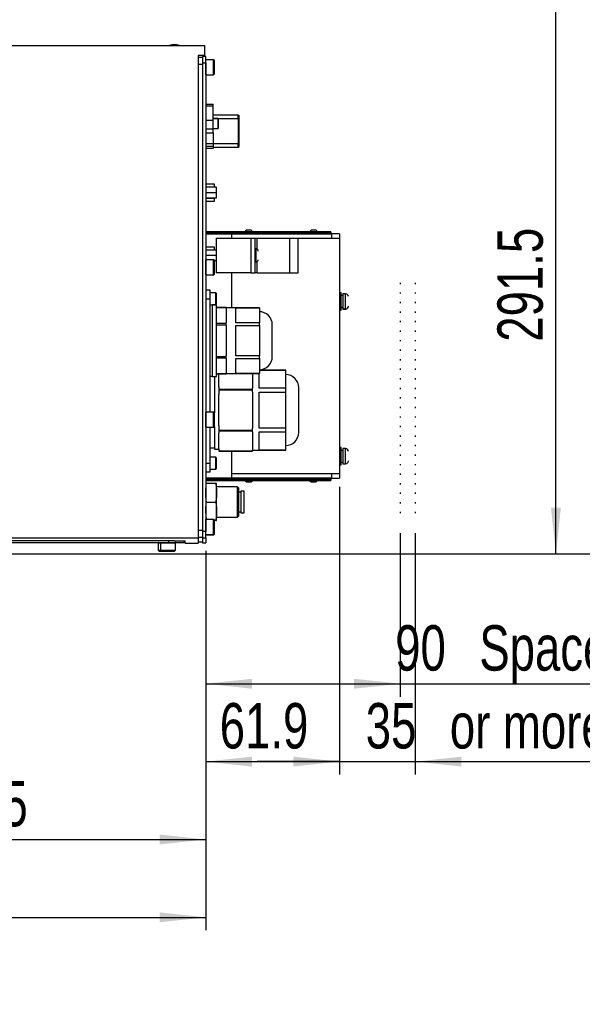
# Model space of a CAD drawing. Extents: x 0 to 841, y 0 to 594.
# Tile 22 of 142: x 361 to 404, y 155 to 231. Entities that reach past the tile are written whole.
import ezdxf

# ---------------------------------------------------------------- set-up
doc = ezdxf.new("R2010")
doc.units = 0
doc.linetypes.add('DOT2', pattern=[0.635, 0, -0.635])
doc.layers.get('0').update_dxf_attribs({"linetype": 'CONTINUOUS'})
doc.styles.add('SLDTEXTSTYLE0', font='TXT', dxfattribs={"width": 0.75})
doc.styles.add('SLDTEXTSTYLE2', font='TXT', dxfattribs={"width": 0.7})
doc.styles.add('SLDTEXTSTYLE3', font='TXT', dxfattribs={"width": 0.6875})
doc.dimstyles.new('SLDDIMSTYLE0', dxfattribs={"dimtxt": 3.5, "dimasz": 3.556, "dimexe": 0, "dimexo": 0.0625, "dimgap": 0.875, "dimtad": 1, "dimlfac": 6, "dimrnd": 1e-09, "dimzin": 12, "dimtxsty": 'SLDTEXTSTYLE0', "dimsah": 1, "dimcen": 0.09, "dimazin": 3, "dimtfac": 1, "dimtmove": 0, "dimatfit": 3, "dimtolj": 1, "dimtzin": 12})
doc.dimstyles.new('SLDDIMSTYLE1', dxfattribs={"dimtxt": 3.5, "dimasz": 3.556, "dimexe": 0, "dimexo": 0.0625, "dimgap": 0.875, "dimtad": 1, "dimdec": 1, "dimlfac": 6, "dimrnd": 1e-09, "dimzin": 12, "dimtxsty": 'SLDTEXTSTYLE0', "dimsah": 1, "dimcen": 0.09, "dimazin": 3, "dimtfac": 1, "dimtdec": 1, "dimtofl": 0, "dimtmove": 0, "dimatfit": 3, "dimtolj": 1, "dimtzin": 12})
doc.dimstyles.new('SLDDIMSTYLE16', dxfattribs={"dimtxt": 3.5, "dimasz": 3.556, "dimexe": 0, "dimexo": 0.0625, "dimgap": 0.875, "dimtad": 1, "dimlfac": 2.5, "dimrnd": 1e-09, "dimzin": 12, "dimtxsty": 'SLDTEXTSTYLE0', "dimblk1": 'NONE', "dimblk2": 'NONE', "dimsah": 1, "dimcen": 0, "dimazin": 3, "dimtol": 1, "dimtp": 0.018, "dimtfac": 1, "dimtdec": 3, "dimtmove": 0, "dimatfit": 3, "dimtolj": 1})
doc.dimstyles.new('SLDDIMSTYLE17', dxfattribs={"dimtxt": 3.5, "dimasz": 3.556, "dimexe": 0, "dimexo": 0.0625, "dimgap": 0.875, "dimtad": 1, "dimlfac": 2.5, "dimrnd": 1e-09, "dimzin": 12, "dimtxsty": 'SLDTEXTSTYLE0', "dimblk1": 'NONE', "dimblk2": 'NONE', "dimsah": 1, "dimcen": 0, "dimazin": 3, "dimtol": 1, "dimtp": 0.012, "dimtfac": 1, "dimtdec": 3, "dimtmove": 0, "dimatfit": 3, "dimtolj": 1})
doc.dimstyles.new('SLDDIMSTYLE18', dxfattribs={"dimtxt": 3.5, "dimasz": 3.556, "dimexe": 0, "dimexo": 0.0625, "dimgap": 0.875, "dimtad": 1, "dimlfac": 2.5, "dimrnd": 1e-09, "dimzin": 12, "dimtxsty": 'SLDTEXTSTYLE0', "dimblk1": 'NONE', "dimblk2": 'NONE', "dimsah": 1, "dimcen": 0, "dimazin": 3, "dimtol": 1, "dimtp": 0.01, "dimtfac": 1, "dimtmove": 0, "dimatfit": 3, "dimtolj": 1})
doc.dimstyles.new('SLDDIMSTYLE2', dxfattribs={"dimtxt": 3.5, "dimasz": 3.556, "dimexe": 0, "dimexo": 0.0625, "dimgap": 0.875, "dimtad": 1, "dimlfac": 6, "dimrnd": 1e-09, "dimzin": 12, "dimtxsty": 'SLDTEXTSTYLE0', "dimsah": 1, "dimcen": 0.09, "dimazin": 3, "dimtfac": 1, "dimtofl": 0, "dimtmove": 0, "dimatfit": 3, "dimtolj": 1, "dimtzin": 12})

# ---------------------------------------------------------------- blocks, each defined once
blk = doc.blocks.new('_D_1')
at = {"color": 7, "linetype": 'CONTINUOUS'}
for p, q in [((375.054, 189.539), (375.054, 166.689)), ((338.304, 184.118), (338.304, 166.689)), ((338.304, 167.689), (375.054, 167.689))]:
    blk.add_line(p, q, dxfattribs=at)
for points in [[(338.304, 167.689), (341.86, 167.308), (341.86, 168.07)], [(375.054, 167.689), (371.498, 168.07), (371.498, 167.308)]]:
    blk.add_solid(points, dxfattribs=at)
at = {"color": 7, "linetype": 'CONTINUOUS', "insert": (352.545, 172.201, 0.017), "char_height": 3.5, "attachment_point": 1, "style": 'SLDTEXTSTYLE0'}
blk.add_mtext('220.5', dxfattribs=at)
blk = doc.blocks.new('_D_2')
at = {"color": 7, "linetype": 'CONTINUOUS'}
for p, q in [((390.054, 191.285), (390.054, 178.689)), ((375.054, 189.92), (375.054, 178.689)), ((375.054, 179.689), (390.054, 179.689)), ((390.054, 179.689), (434.56, 179.689))]:
    blk.add_line(p, q, dxfattribs=at)
for points in [[(375.054, 179.689), (378.61, 179.308), (378.61, 180.07)], [(390.054, 179.689), (386.498, 180.07), (386.498, 179.308)]]:
    blk.add_solid(points, dxfattribs=at)
at = {"color": 7, "linetype": 'CONTINUOUS', "char_height": 3.5, "attachment_point": 1, "style": 'SLDTEXTSTYLE0'}
for s, insert in [('Space for cables', (396.147, 184.201, 0.017)), ('90', (389.662, 184.201, 0.017))]:
    blk.add_mtext(s, dxfattribs=dict(at, insert=insert))
blk = doc.blocks.new('_D_3')
at = {"color": 7, "linetype": 'CONTINUOUS'}
for p, q in [((385.371, 194.856), (385.371, 172.689)), ((391.204, 191.285), (391.204, 172.689)), ((385.371, 173.689), (379.021, 173.689)), ((385.371, 173.689), (391.204, 173.689)), ((391.204, 173.689), (451.386, 173.689))]:
    blk.add_line(p, q, dxfattribs=at)
for points in [[(385.371, 173.689), (381.815, 174.07), (381.815, 173.308)], [(391.204, 173.689), (394.76, 173.308), (394.76, 174.07)]]:
    blk.add_solid(points, dxfattribs=at)
at = {"color": 7, "linetype": 'CONTINUOUS', "char_height": 3.5, "attachment_point": 1, "style": 'SLDTEXTSTYLE0'}
for s, insert in [('or more is recommended', (393.875, 178.201, 0.017)), ('35', (387.39, 178.201, 0.017))]:
    blk.add_mtext(s, dxfattribs=dict(at, insert=insert))
blk = doc.blocks.new('_D_7')
at = {"color": 7, "linetype": 'CONTINUOUS'}
for p, q in [((375.054, 189.539), (375.054, 160.689)), ((321.638, 188.689), (321.638, 160.689)), ((321.638, 161.689), (375.054, 161.689))]:
    blk.add_line(p, q, dxfattribs=at)
for points in [[(321.638, 161.689), (325.194, 161.308), (325.194, 162.07)], [(375.054, 161.689), (371.498, 162.07), (371.498, 161.308)]]:
    blk.add_solid(points, dxfattribs=at)
at = {"color": 7, "linetype": 'CONTINUOUS', "insert": (344.933, 166.201, -0.709), "char_height": 3.5, "attachment_point": 1, "style": 'SLDTEXTSTYLE0'}
blk.add_mtext('320.5', dxfattribs=at)
blk = doc.blocks.new('_D_10')
at = {"color": 7, "linetype": 'CONTINUOUS'}
for p, q in [((385.371, 194.523), (385.371, 172.689)), ((375.054, 189.539), (375.054, 172.689)), ((375.054, 173.689), (385.371, 173.689))]:
    blk.add_line(p, q, dxfattribs=at)
for points in [[(375.054, 173.689), (378.61, 173.308), (378.61, 174.07)], [(385.371, 173.689), (381.815, 174.07), (381.815, 173.308)]]:
    blk.add_solid(points, dxfattribs=at)
at = {"color": 7, "linetype": 'CONTINUOUS', "insert": (376.133, 178.201, -0.709), "char_height": 3.5, "attachment_point": 1, "style": 'SLDTEXTSTYLE0'}
blk.add_mtext('61.9', dxfattribs=at)
blk = doc.blocks.new('_D_11')
at = {"color": 7, "linetype": 'CONTINUOUS'}
for p, q in [((350.158, 238.273), (403.055, 238.273)), ((402.055, 189.689), (402.055, 238.273)), ((356.451, 189.689), (403.055, 189.689))]:
    blk.add_line(p, q, dxfattribs=at)
for points in [[(402.055, 238.273), (401.674, 234.717), (402.436, 234.717)], [(402.055, 189.689), (402.436, 193.245), (401.674, 193.245)]]:
    blk.add_solid(points, dxfattribs=at)
at = {"color": 7, "linetype": 'CONTINUOUS', "insert": (397.543, 206.04, -0.709), "char_height": 3.5, "attachment_point": 1, "rotation": 90, "style": 'SLDTEXTSTYLE0'}
blk.add_mtext('291.5', dxfattribs=at)
blk = doc.blocks.new('_D_13')
at = {"color": 7, "linetype": 'CONTINUOUS'}
for p, q in [((331.179, 268.356), (412.879, 268.356)), ((411.879, 189.689), (411.879, 268.356)), ((356.451, 189.689), (412.879, 189.689))]:
    blk.add_line(p, q, dxfattribs=at)
for points in [[(411.879, 268.356), (411.498, 264.8), (412.26, 264.8)], [(411.879, 189.689), (412.26, 193.245), (411.498, 193.245)]]:
    blk.add_solid(points, dxfattribs=at)
at = {"color": 7, "linetype": 'CONTINUOUS', "insert": (407.368, 227.883, -0.709), "char_height": 3.5, "attachment_point": 1, "rotation": 90, "style": 'SLDTEXTSTYLE0'}
blk.add_mtext('472', dxfattribs=at)
blk = doc.blocks.new('_D_16')
at = {"color": 7, "linetype": 'CONTINUOUS'}
for p, q in [((325.516, 393.173), (424.322, 393.173)), ((423.322, 393.173), (423.322, 189.689)), ((353.911, 189.689), (424.322, 189.689))]:
    blk.add_line(p, q, dxfattribs=at)
for points in [[(423.322, 393.173), (422.941, 389.617), (423.703, 389.617)], [(423.322, 189.689), (423.703, 193.245), (422.941, 193.245)]]:
    blk.add_solid(points, dxfattribs=at)
at = {"color": 7, "linetype": 'CONTINUOUS', "char_height": 3.5, "attachment_point": 1, "rotation": 90, "style": 'SLDTEXTSTYLE0'}
for s, insert in [('(Including the LED lamp)', (418.811, 268.97, -0.709)), ('1220.9', (418.811, 253.434, -0.709))]:
    blk.add_mtext(s, dxfattribs=dict(at, insert=insert))
blk = doc.blocks.new('_D_70')
at = {"color": 7, "linetype": 'CONTINUOUS'}
for centre, start, end in [((568.276, 493.681), 153.43495, 206.56505), ((564.64, 493.681), 333.43495, 26.56505)]:
    blk.add_arc(centre, 10.12, start, end, dxfattribs=at)
at = {"color": 7, "linetype": 'CONTINUOUS', "char_height": 3.5, "attachment_point": 1}
for s, insert, style in [('0.018', (562.054, 498.192, -108.66), 'SLDTEXTSTYLE0'), ('+', (559.225, 498.192, -108.66), 'SLDTEXTSTYLE0'), ('depth 3', (576.072, 493.72, -108.66), 'SLDTEXTSTYLE0'), ('%%c', (539.345, 493.667, -108.66), 'SLDTEXTSTYLE0'), ('12 H7', (544.623, 493.72, -108.66), 'SLDTEXTSTYLE2'), ('0', (562.054, 493.667, -108.66), 'SLDTEXTSTYLE0')]:
    blk.add_mtext(s, dxfattribs=dict(at, insert=insert, style=style))
blk = doc.blocks.new('_NONE')
blk = doc.blocks.new('_D_71')
at = {"color": 7, "linetype": 'CONTINUOUS'}
for centre, start, end in [((561.062, 536.749), 153.43495, 206.56505), ((557.426, 536.749), 333.43495, 26.56505)]:
    blk.add_arc(centre, 10.12, start, end, dxfattribs=at)
at = {"color": 7, "linetype": 'CONTINUOUS', "char_height": 3.5, "attachment_point": 1}
for s, insert, style in [('0.012', (554.839, 541.26, -108.66), 'SLDTEXTSTYLE0'), ('+', (552.01, 541.26, -108.66), 'SLDTEXTSTYLE0'), ('%%c', (534.716, 536.735, -108.66), 'SLDTEXTSTYLE0'), ('4 H7', (539.995, 536.788, -108.66), 'SLDTEXTSTYLE3'), ('0', (554.839, 536.735, -108.66), 'SLDTEXTSTYLE0'), ('depth 4', (568.858, 536.788, -108.66), 'SLDTEXTSTYLE0')]:
    blk.add_mtext(s, dxfattribs=dict(at, insert=insert, style=style))
blk = doc.blocks.new('_D_72')
at = {"color": 7, "linetype": 'CONTINUOUS'}
for centre, start, end in [((561.427, 563.816), 153.43495, 206.56505), ((555.205, 563.816), 333.43495, 26.56505)]:
    blk.add_arc(centre, 10.12, start, end, dxfattribs=at)
at = {"color": 7, "linetype": 'CONTINUOUS', "char_height": 3.5, "attachment_point": 1}
for s, insert, style in [('0.01', (555.205, 568.328, -108.66), 'SLDTEXTSTYLE0'), ('+', (552.375, 568.328, -108.66), 'SLDTEXTSTYLE0'), ('2x', (530.254, 563.855, -108.66), 'SLDTEXTSTYLE0'), ('%%c', (535.081, 563.802, -108.66), 'SLDTEXTSTYLE0'), ('3 H7', (540.36, 563.855, -108.66), 'SLDTEXTSTYLE3'), ('0', (555.205, 563.802, -108.66), 'SLDTEXTSTYLE0'), ('depth 5', (566.637, 563.855, -108.66), 'SLDTEXTSTYLE0')]:
    blk.add_mtext(s, dxfattribs=dict(at, insert=insert, style=style))

msp = doc.modelspace()

# ---------------------------------------------------------------- linework, layer by layer
at = {"color": 7, "linetype": 'CONTINUOUS'}
for p, q in [((357.6827, 228.856), (374.9711, 228.856)), ((374.9711, 228.856), (374.9711, 228.106)), ((374.9711, 228.106), (374.4711, 228.106)), ((374.4711, 228.106), (374.4711, 190.9154)), ((374.8044, 227.9393), (374.4711, 227.9393)), ((374.8044, 228.0226), (374.8044, 227.5226)), ((375.0544, 228.0226), (374.8044, 228.0226)), ((375.0544, 227.5226), (375.0544, 228.0226)), ((375.6544, 227.7726), (375.0711, 227.7726)), ((375.7211, 227.706), (375.6544, 227.7726)), ((375.6544, 226.606), (375.6544, 227.7726)), ((375.7211, 227.1893), (375.7211, 227.706)), ((374.4711, 227.4393), (374.8044, 227.4393)), ((374.8044, 227.5226), (375.0544, 227.5226)), ((374.8044, 227.5226), (374.8044, 191.4196)), ((375.0544, 227.5226), (375.0544, 191.4196)), ((375.7211, 226.6726), (375.7211, 227.1893)), ((375.0711, 226.606), (375.6544, 226.606)), ((375.6544, 226.606), (375.7211, 226.6726)), ((375.0544, 224.3535), (375.6211, 224.3535)), ((375.6211, 224.1919), (375.0544, 224.1919)), ((375.6211, 224.1919), (375.6211, 224.3535)), ((375.6211, 223.105), (375.6211, 224.1919)), ((375.0544, 223.105), (375.6211, 223.105)), ((377.5661, 223.5101), (375.6211, 223.5101)), ((375.6211, 223.2518), (377.5661, 223.2518)), ((375.6211, 222.4539), (375.6211, 223.105)), ((376.0044, 223.231), (375.6377, 223.231)), ((376.0377, 223.1976), (376.0044, 223.231)), ((376.0044, 222.481), (376.0044, 223.231)), ((376.0377, 222.856), (376.0377, 223.1976)), ((377.5661, 223.2518), (377.5661, 223.5101)), ((377.5661, 223.5101), (377.6377, 223.4685)), ((377.5661, 223.2518), (377.5661, 221.2935)), ((377.6377, 223.2518), (377.5661, 223.2518)), ((377.6377, 223.2518), (377.6377, 223.4685)), ((377.6377, 221.2935), (377.6377, 223.2518)), ((375.0544, 222.4539), (375.6211, 222.4539)), ((375.6211, 222.1329), (375.6211, 222.4539)), ((375.6377, 222.481), (376.0044, 222.481)), ((376.0044, 222.481), (376.0377, 222.5143)), ((376.0377, 222.5143), (376.0377, 222.856)), ((375.0544, 222.1329), (375.6211, 222.1329)), ((375.6211, 222.1329), (375.6211, 221.6893)), ((375.6211, 221.6893), (375.6211, 221.2798)), ((375.6211, 221.2798), (375.0544, 221.2798)), ((375.0544, 221.1035), (375.6211, 221.1035)), ((375.6211, 220.9368), (375.0544, 220.9368)), ((377.5661, 221.2935), (375.6211, 221.2935)), ((375.6211, 221.2798), (375.6211, 221.1035)), ((375.6211, 221.1035), (375.6211, 220.9368)), ((375.6211, 221.0351), (377.5661, 221.0351)), ((377.5661, 221.0351), (377.5661, 221.2935)), ((377.5661, 221.2935), (377.6377, 221.2935)), ((377.5661, 221.0351), (377.6377, 221.0768)), ((377.6377, 221.0768), (377.6377, 221.2935)), ((375.7377, 218.1743), (375.0544, 218.1743)), ((375.8544, 217.9393), (375.0544, 217.9393)), ((375.7377, 217.9393), (375.7377, 218.1743)), ((375.8544, 217.9393), (375.8544, 217.5226)), ((375.8544, 217.5226), (375.0544, 217.5226)), ((375.8544, 217.106), (375.0544, 217.106)), ((375.7377, 217.106), (375.7377, 217.0776)), ((375.7377, 216.871), (375.7377, 217.0776)), ((375.8544, 217.5226), (375.8544, 217.106)), ((375.0544, 216.871), (375.7377, 216.871)), ((384.7044, 214.5226), (375.0544, 214.5226)), ((384.7044, 214.4393), (375.0544, 214.4393)), ((375.0544, 214.356), (384.7044, 214.356)), ((375.8544, 214.0226), (375.8544, 211.356)), ((375.8544, 214.0226), (378.5211, 214.0226)), ((377.0377, 214.356), (377.0377, 214.0226)), ((378.176, 214.6393), (378.0594, 214.5226)), ((378.1794, 214.6393), (378.0627, 214.5226)), ((378.1794, 214.6393), (378.176, 214.6393)), ((378.3711, 214.6393), (378.1794, 214.6393)), ((378.5627, 214.6393), (378.3711, 214.6393)), ((378.5211, 214.0226), (378.5211, 211.356)), ((378.5211, 214.0226), (378.8544, 214.0226)), ((378.6794, 214.5226), (378.5627, 214.6393)), ((378.8544, 211.356), (378.8544, 214.0226)), ((378.8544, 214.0226), (379.0211, 214.0226)), ((379.0211, 214.0226), (381.5211, 214.0226)), ((381.5211, 214.0226), (381.5211, 211.356)), ((381.5211, 214.0226), (382.1877, 214.0226)), ((382.1877, 211.356), (382.1877, 214.0226)), ((383.176, 214.6393), (383.0594, 214.5226)), ((383.3677, 214.6393), (383.176, 214.6393)), ((383.5594, 214.6393), (383.3677, 214.6393)), ((383.676, 214.5226), (383.5594, 214.6393)), ((384.7044, 214.5226), (384.7044, 214.4393)), ((384.7044, 214.356), (384.7044, 214.4393)), ((384.7877, 214.356), (384.7044, 214.356)), ((384.7877, 214.0226), (384.7877, 214.356)), ((385.3711, 214.356), (384.7877, 214.356)), ((384.7877, 214.0226), (385.3711, 214.0226)), ((385.3711, 214.356), (385.3711, 214.0226)), ((385.3711, 214.0226), (385.3711, 195.856)), ((375.7377, 213.341), (375.0544, 213.341)), ((375.7377, 213.106), (375.7377, 213.341)), ((378.9377, 213.1893), (378.8544, 213.1893)), ((375.8544, 213.106), (375.0544, 213.106)), ((375.8544, 212.6893), (375.0544, 212.6893)), ((375.6544, 212.356), (375.0711, 212.356)), ((375.7211, 212.2893), (375.6544, 212.356)), ((375.6544, 211.1893), (375.6544, 212.356)), ((375.7211, 211.7726), (375.7211, 212.2893)), ((375.8544, 212.2726), (375.7211, 212.2726)), ((375.7211, 212.0376), (375.7377, 212.0376)), ((375.7211, 211.256), (375.7211, 211.7726)), ((375.7377, 212.2726), (375.7377, 212.2442)), ((375.7377, 212.0376), (375.7377, 212.2442)), ((378.8544, 212.1893), (378.9377, 212.1893)), ((375.0711, 211.1893), (375.6544, 211.1893)), ((375.6544, 211.1893), (375.7211, 211.256)), ((378.5211, 211.356), (375.8544, 211.356)), ((377.0377, 211.356), (377.0377, 208.656)), ((378.5211, 211.356), (378.8544, 211.356)), ((379.0211, 211.356), (378.8544, 211.356)), ((379.0211, 211.356), (381.5211, 211.356)), ((381.5211, 211.356), (382.1877, 211.356)), ((375.3877, 210.0226), (375.0544, 210.0226)), ((375.3877, 209.356), (375.3877, 210.0226)), ((375.8211, 209.8143), (375.3877, 209.8143)), ((375.8877, 209.7476), (375.8211, 209.8143)), ((375.8211, 208.8976), (375.8211, 209.8143)), ((375.8877, 209.356), (375.8877, 209.7476)), ((385.5044, 209.8143), (385.3711, 209.8143)), ((385.5044, 209.1476), (385.5044, 209.8143)), ((385.6211, 209.5976), (385.5044, 209.5976)), ((385.8377, 209.731), (385.6211, 209.731)), ((385.6211, 209.731), (385.6211, 209.1476)), ((375.0544, 209.356), (375.3877, 209.356)), ((375.3877, 200.6226), (375.3877, 209.356)), ((375.3877, 208.8976), (375.8211, 208.8976)), ((375.5544, 208.856), (375.3877, 208.856)), ((375.8877, 208.8726), (375.5544, 208.8726)), ((375.5544, 208.8726), (375.5544, 206.1226)), ((375.8211, 208.8976), (375.8877, 208.9643)), ((375.8877, 208.9643), (375.8877, 209.356)), ((375.8877, 206.1226), (375.8877, 208.8726)), ((376.6377, 208.6885), (375.8877, 208.6885)), ((375.8877, 208.6878), (376.6377, 208.6878)), ((376.6377, 208.6878), (376.6377, 208.6885)), ((376.6377, 208.6533), (376.6377, 208.6878)), ((379.1877, 208.656), (376.6377, 208.656)), ((376.6377, 208.6533), (376.6377, 207.4891)), ((377.3877, 207.4891), (377.3877, 208.6533)), ((377.3877, 208.6533), (379.1877, 208.6533)), ((379.1877, 208.6533), (379.1877, 208.656)), ((379.1877, 208.6533), (379.1877, 207.4891)), ((385.5044, 208.481), (385.5044, 209.1476)), ((385.5044, 208.6976), (385.6211, 208.6976)), ((385.5044, 208.6893), (385.6211, 208.6893)), ((385.6211, 209.1476), (385.6211, 208.5643)), ((385.3711, 208.481), (385.5044, 208.481)), ((385.3711, 208.4726), (385.5044, 208.4726)), ((385.5044, 208.4726), (385.5044, 208.481)), ((385.6211, 208.5643), (385.8377, 208.5643)), ((385.6211, 208.5643), (385.6211, 208.556)), ((385.6211, 208.556), (385.8377, 208.556)), ((376.6377, 207.4545), (375.8877, 207.4545)), ((375.8877, 207.3559), (376.6377, 207.3559)), ((376.6377, 207.4545), (376.6377, 207.4891)), ((376.6377, 207.3559), (376.6377, 207.4545)), ((376.6377, 207.2868), (376.6377, 207.3559)), ((376.6377, 207.2868), (376.6377, 206.1226)), ((379.1877, 207.4891), (377.3877, 207.4891)), ((377.3877, 207.2868), (379.1877, 207.2868)), ((377.3877, 206.1226), (377.3877, 207.2868)), ((379.1877, 207.2868), (379.1877, 207.4891)), ((379.1877, 207.2868), (379.1877, 204.9585)), ((375.5544, 206.1226), (375.5544, 203.3726)), ((375.8877, 203.3726), (375.8877, 206.1226)), ((376.6377, 206.1226), (376.6377, 204.9585)), ((377.3877, 204.9585), (377.3877, 206.1226)), ((376.6377, 204.8893), (375.8877, 204.8893)), ((376.6377, 204.8893), (376.6377, 204.9585)), ((376.6377, 204.7907), (376.6377, 204.8893)), ((379.1877, 204.9585), (377.3877, 204.9585)), ((379.1877, 204.7562), (379.1877, 204.9585)), ((375.8877, 204.7907), (376.6377, 204.7907)), ((376.6377, 204.7562), (376.6377, 204.7907)), ((376.6377, 204.7562), (376.6377, 203.592)), ((377.3877, 204.7562), (379.1877, 204.7562)), ((377.3877, 203.592), (377.3877, 204.7562)), ((379.1877, 204.7562), (379.1877, 203.592)), ((375.3877, 203.3893), (375.5544, 203.3893)), ((375.5544, 203.3726), (375.8877, 203.3726)), ((375.7211, 203.3726), (375.7211, 200.7726)), ((376.6377, 203.5574), (375.8877, 203.5574)), ((375.8877, 203.5568), (376.6377, 203.5568)), ((376.0544, 202.5547), (376.0544, 203.5568)), ((376.6377, 203.5574), (376.6377, 203.592)), ((376.6377, 203.5893), (379.1877, 203.5893)), ((376.6377, 203.5568), (376.6377, 203.5574)), ((379.1877, 203.592), (377.3877, 203.592)), ((378.6711, 203.5893), (378.6711, 202.457)), ((379.1711, 202.457), (379.1711, 203.5893)), ((381.2211, 203.856), (379.1877, 203.856)), ((379.1877, 203.8514), (381.2211, 203.8514)), ((379.1877, 203.5893), (379.1877, 203.592)), ((381.2211, 203.8514), (381.2211, 203.856)), ((381.2211, 202.457), (381.2211, 203.8514)), ((376.0544, 202.5547), (376.0544, 202.3691)), ((378.6711, 202.3691), (376.0544, 202.3691)), ((376.0544, 202.3691), (376.0544, 202.3427)), ((376.0544, 202.3427), (376.0544, 201.9716)), ((376.0544, 202.3427), (378.6711, 202.3427)), ((376.0544, 200.7726), (376.0544, 201.9716)), ((378.6711, 202.3691), (378.6711, 202.457)), ((378.6711, 202.3427), (378.6711, 202.3691)), ((378.6711, 202.1671), (378.6711, 202.3427)), ((378.6711, 202.1671), (378.6711, 200.7726)), ((381.2211, 202.457), (379.1711, 202.457)), ((379.1711, 202.1671), (381.2211, 202.1671)), ((379.1711, 200.7726), (379.1711, 202.1671)), ((381.2211, 202.1671), (381.2211, 202.457)), ((381.2211, 199.3782), (381.2211, 202.1671)), ((375.6544, 200.6226), (375.0711, 200.6226)), ((375.7211, 200.556), (375.6544, 200.6226)), ((375.6544, 199.456), (375.6544, 200.6226)), ((375.7211, 200.7726), (375.7211, 200.556)), ((375.7211, 200.0393), (375.7211, 200.556)), ((376.0544, 199.5737), (376.0544, 200.7726)), ((378.6711, 200.7726), (378.6711, 199.3782)), ((379.1711, 199.3782), (379.1711, 200.7726)), ((375.7211, 199.5226), (375.7211, 200.0393)), ((376.0544, 199.5737), (376.0544, 199.2025)), ((375.0711, 199.456), (375.6544, 199.456)), ((375.3877, 196.6893), (375.3877, 199.456)), ((375.6544, 199.456), (375.7211, 199.5226)), ((375.7211, 199.5226), (375.7211, 197.7726)), ((378.6711, 199.2025), (376.0544, 199.2025)), ((376.0544, 199.2025), (376.0544, 199.1761)), ((376.0544, 199.1761), (378.6711, 199.1761)), ((376.0544, 199.1761), (376.0544, 198.9905)), ((376.0544, 197.7916), (376.0544, 198.9905)), ((378.6711, 199.2025), (378.6711, 199.3782)), ((378.6711, 199.1761), (378.6711, 199.2025)), ((378.6711, 199.0883), (378.6711, 199.1761)), ((378.6711, 199.0883), (378.6711, 197.6938)), ((381.2211, 199.3782), (379.1711, 199.3782)), ((379.1711, 199.0883), (381.2211, 199.0883)), ((379.1711, 197.6938), (379.1711, 199.0883)), ((381.2211, 199.0883), (381.2211, 199.3782)), ((381.2211, 197.6938), (381.2211, 199.0883)), ((375.3877, 197.856), (375.7211, 197.856)), ((375.7211, 197.7726), (376.0544, 197.7726)), ((376.0544, 197.7916), (376.0544, 197.606)), ((376.0544, 197.606), (378.6711, 197.606)), ((378.6711, 197.606), (376.0544, 197.606)), ((377.0377, 197.606), (377.0377, 195.856)), ((378.6711, 197.606), (378.6711, 197.6938)), ((378.6711, 197.6893), (381.2211, 197.6893)), ((381.2211, 197.6938), (379.1711, 197.6938)), ((381.2211, 197.6893), (381.2211, 197.6938)), ((385.5044, 197.8893), (385.3711, 197.8893)), ((385.5044, 197.2226), (385.5044, 197.8893)), ((385.6211, 197.6726), (385.5044, 197.6726)), ((385.8377, 197.806), (385.6211, 197.806)), ((385.6211, 197.806), (385.6211, 197.2226)), ((375.0544, 196.6893), (375.3877, 196.6893)), ((375.8211, 197.1476), (375.3877, 197.1476)), ((375.3877, 196.0226), (375.3877, 196.6893)), ((375.8877, 197.081), (375.8211, 197.1476)), ((375.8211, 196.231), (375.8211, 197.1476)), ((375.8877, 196.6893), (375.8877, 197.081)), ((375.8877, 196.2976), (375.8877, 196.6893)), ((385.3711, 196.556), (385.5044, 196.556)), ((385.5044, 196.556), (385.5044, 197.2226)), ((385.5044, 196.7726), (385.6211, 196.7726)), ((385.6211, 197.2226), (385.6211, 196.6393)), ((385.6211, 196.6393), (385.8377, 196.6393)), ((375.0544, 196.0226), (375.3877, 196.0226)), ((375.3877, 196.231), (375.8211, 196.231)), ((375.8211, 196.231), (375.8877, 196.2976)), ((384.7877, 195.856), (377.0377, 195.856)), ((377.0377, 195.856), (377.0377, 195.5226)), ((385.3711, 195.856), (384.7877, 195.856)), ((384.7877, 195.5226), (384.7877, 195.856)), ((385.3711, 195.856), (385.3711, 195.5226)), ((384.7044, 195.5226), (375.0544, 195.5226)), ((375.0544, 195.4393), (384.7044, 195.4393)), ((375.0544, 195.356), (384.7044, 195.356)), ((375.829, 195.106), (375.1131, 195.106)), ((375.8877, 194.3976), (375.8877, 195.106)), ((378.0594, 195.356), (378.176, 195.2393)), ((378.0627, 195.356), (378.1794, 195.2393)), ((378.176, 195.2393), (378.1794, 195.2393)), ((378.1794, 195.2393), (378.3711, 195.2393)), ((378.3711, 195.2393), (378.5627, 195.2393)), ((378.5627, 195.2393), (378.6794, 195.356)), ((383.0594, 195.356), (383.176, 195.2393)), ((383.176, 195.2393), (383.3677, 195.2393)), ((383.3677, 195.2393), (383.5594, 195.2393)), ((383.5594, 195.2393), (383.676, 195.356)), ((384.7044, 195.5226), (384.7044, 195.4393)), ((384.7044, 195.5226), (384.7877, 195.5226)), ((384.7044, 195.4393), (384.7044, 195.356)), ((384.7877, 195.5226), (385.3711, 195.5226)), ((377.5021, 194.856), (375.8877, 194.856)), ((375.8877, 193.6893), (375.8877, 194.3976)), ((377.6044, 194.7536), (377.5021, 194.856)), ((377.5021, 192.5226), (377.5021, 194.856)), ((377.6044, 193.6893), (377.6044, 194.7536)), ((377.7711, 194.4393), (377.6044, 194.4393)), ((378.0211, 194.5226), (377.7711, 194.5226)), ((377.7711, 194.5226), (377.7711, 193.6893)), ((378.0211, 193.6893), (378.0211, 194.5226)), ((375.1131, 193.6893), (375.829, 193.6893)), ((375.8877, 192.981), (375.8877, 193.6893)), ((377.6044, 192.625), (377.6044, 193.6893)), ((377.7711, 193.6893), (377.7711, 192.856)), ((378.0211, 192.856), (378.0211, 193.6893)), ((375.1062, 192.356), (375.0544, 192.981)), ((375.8877, 192.2726), (375.8877, 192.981)), ((377.6044, 192.9393), (377.7711, 192.9393)), ((377.7711, 192.856), (378.0211, 192.856)), ((375.6544, 192.356), (375.0711, 192.356)), ((375.7211, 192.2893), (375.6544, 192.356)), ((375.6544, 191.1893), (375.6544, 192.356)), ((375.7211, 191.7726), (375.7211, 192.2893)), ((375.829, 192.2726), (375.7211, 192.2726)), ((375.8877, 192.5226), (377.5021, 192.5226)), ((377.5021, 192.5226), (377.6044, 192.625)), ((374.8044, 191.4838), (374.4711, 191.4838)), ((374.8044, 191.4196), (374.8044, 190.9198)), ((375.0544, 191.4196), (374.8044, 191.4196)), ((375.0544, 190.9198), (375.0544, 191.4196)), ((375.0711, 191.1893), (375.6544, 191.1893)), ((375.6544, 191.1893), (375.7211, 191.256)), ((375.6544, 191.156), (375.7211, 191.2226)), ((375.6544, 191.156), (375.6544, 191.1893)), ((375.7211, 191.256), (375.7211, 191.7726)), ((375.7211, 191.2226), (375.7211, 191.256)), ((372.6377, 190.7103), (355.6377, 190.7103)), ((356.0544, 190.5726), (372.2211, 190.5726)), ((374.4711, 190.9154), (359.0925, 190.9154)), ((371.3877, 190.556), (371.3877, 189.9726)), ((371.5544, 190.556), (371.5544, 189.9726)), ((372.2211, 190.5726), (373.3877, 190.5726)), ((372.7211, 189.9726), (372.7211, 190.556)), ((373.3877, 190.5726), (373.3877, 190.6979)), ((373.4711, 190.5226), (373.4711, 190.6885)), ((373.4711, 190.5226), (374.4711, 190.5226)), ((374.4711, 190.984), (374.8044, 190.984)), ((374.4711, 190.9154), (374.4711, 190.5226)), ((374.8044, 190.6062), (374.4711, 190.6062)), ((374.8044, 190.9198), (375.0544, 190.9198)), ((374.8044, 190.9198), (374.8044, 190.5393)), ((374.8044, 190.5393), (375.0544, 190.5393)), ((375.0544, 190.9198), (375.0544, 190.5393)), ((375.0711, 191.156), (375.6544, 191.156)), ((371.3877, 189.9726), (371.4544, 189.906)), ((371.3877, 189.9726), (371.5544, 189.9726)), ((371.4544, 189.906), (371.6211, 189.906)), ((371.5544, 189.9726), (371.6211, 189.906)), ((371.5544, 189.9726), (372.7211, 189.9726)), ((371.6211, 189.906), (372.1377, 189.906)), ((372.1377, 189.906), (372.6544, 189.906)), ((372.6544, 189.906), (372.7211, 189.9726))]:
    msp.add_line(p, q, dxfattribs=at)
at = {"color": 8, "linetype": 'CONTINUOUS'}
for p, q in [((375.0711, 226.606), (375.0711, 227.7726)), ((375.6377, 222.481), (375.6377, 223.231)), ((375.7377, 217.0776), (375.0544, 217.0776)), ((379.0211, 213.167), (379.0211, 214.0226)), ((382.1877, 214.0226), (384.7877, 214.0226)), ((378.9377, 212.1893), (378.9377, 213.1893)), ((375.0711, 211.1893), (375.0711, 212.356)), ((375.7377, 212.2442), (375.7211, 212.2442)), ((379.0211, 211.356), (379.0211, 212.2116)), ((385.8377, 208.5643), (385.8377, 209.731)), ((385.8377, 208.556), (385.8377, 208.5643)), ((375.0711, 199.456), (375.0711, 200.6226)), ((385.8377, 196.6393), (385.8377, 197.806)), ((375.0711, 191.1893), (375.0711, 192.356)), ((375.0711, 191.156), (375.0711, 191.1893)), ((371.3877, 190.556), (371.5544, 190.556)), ((371.5544, 190.556), (372.7211, 190.556)), ((372.2211, 190.5726), (372.2211, 190.7103))]:
    msp.add_line(p, q, dxfattribs=at)
at = {"color": 7, "linetype": 'DOT2'}
for p, q in [((390.0544, 210.5831), (390.0544, 192.2846)), ((391.2044, 210.5831), (391.2044, 192.2846))]:
    msp.add_line(p, q, dxfattribs=at)
at = {"color": 7, "linetype": 'CONTINUOUS'}
for centre, radius, start, end in [((372.6377, 227.9946), 0.9447, 65.753267, 114.246733), ((375.0711, 227.756), 0.0167, 90, 180), ((375.0711, 226.6226), 0.0167, 180, 270), ((375.6377, 223.2143), 0.0167, 90, 180), ((375.6377, 222.4976), 0.0167, 180, 270), ((378.9377, 213.0226), 0.1667, 0, 90), ((375.0711, 212.3393), 0.0167, 90, 180), ((378.9377, 212.356), 0.1667, 270, 0), ((375.0711, 211.206), 0.0167, 180, 270), ((385.8377, 209.5143), 0.2167, 0, 90), ((385.8377, 208.781), 0.2167, 270, 0), ((385.8377, 208.7726), 0.2167, 270, 0), ((379.1877, 207.356), 1, 0, 90.01851), ((379.1877, 204.8893), 1, 270.01851, 0), ((381.2211, 202.506), 1, 0, 90.01851), ((375.0711, 200.606), 0.0167, 90, 180), ((375.0711, 199.4726), 0.0167, 180, 270), ((381.2211, 199.0393), 1, 270.01851, 0), ((385.8377, 197.5893), 0.2167, 0, 90), ((385.8377, 196.856), 0.2167, 270, 0), ((375.0711, 192.3393), 0.0167, 90, 180), ((375.0711, 191.206), 0.0167, 180, 270), ((371.4044, 190.556), 0.0167, 90, 180), ((371.5711, 190.556), 0.0167, 90, 180), ((372.7044, 190.556), 0.0167, 0, 90), ((375.0711, 191.1726), 0.0167, 180, 270)]:
    msp.add_arc(centre, radius, start, end, dxfattribs=at)
for points, knots in [([(380.1877, 206.1226), (380.1877, 206.4497), (380.1877, 206.7634), (380.1877, 207.226), (380.1877, 207.356), (380.1877, 207.356)], [0, 0, 0, 0, 0.5, 0.5, 1, 1, 1, 1]), ([(380.1877, 204.8893), (380.1877, 204.8893), (380.1877, 205.0192), (380.1877, 205.4818), (380.1877, 205.7955), (380.1877, 206.1226)], [0, 0, 0, 0, 0.5, 0.5, 1, 1, 1, 1]), ([(382.2211, 200.7726), (382.2211, 201.2323), (382.2211, 201.6732), (382.2211, 202.3233), (382.2211, 202.506), (382.2211, 202.506)], [0, 0, 0, 0, 0.5, 0.5, 1, 1, 1, 1]), ([(382.2211, 199.0393), (382.2211, 199.0393), (382.2211, 199.2219), (382.2211, 199.872), (382.2211, 200.3129), (382.2211, 200.7726)], [0, 0, 0, 0, 0.5, 0.5, 1, 1, 1, 1]), ([(375.0544, 194.3976), (375.0545, 194.4211), (375.0547, 194.4678), (375.0566, 194.5378), (375.0597, 194.6079), (375.064, 194.6784), (375.0722, 194.7843), (375.0869, 194.9271), (375.1043, 195.0457), (375.1131, 195.106)], [0, 0, 0, 0, 0.0989843, 0.1973719, 0.2958052, 0.3949081, 0.4952775, 0.7437921, 1, 1, 1, 1]), ([(375.1131, 195.106), (375.1085, 195.106), (375.0995, 195.1059), (375.0878, 195.1059), (375.0778, 195.1059), (375.0684, 195.106), (375.0607, 195.1059), (375.0554, 195.1059), (375.0547, 195.1059), (375.0544, 195.106)], [0, 0, 0, 0, 0.1293273, 0.2560497, 0.3808354, 0.5044434, 0.6710723, 0.8352961, 1, 1, 1, 1]), ([(375.829, 195.106), (375.8336, 195.0755), (375.8426, 195.0153), (375.8543, 194.9256), (375.8644, 194.837), (375.8737, 194.7391), (375.8814, 194.6316), (375.8868, 194.5144), (375.8874, 194.4366), (375.8877, 194.3976)], [0, 0, 0, 0, 0.1294717, 0.2563303, 0.3812465, 0.5049825, 0.6714223, 0.8354695, 1, 1, 1, 1]), ([(375.8877, 195.106), (375.8876, 195.106), (375.8875, 195.106), (375.8862, 195.106), (375.8837, 195.106), (375.8794, 195.106), (375.8705, 195.106), (375.8552, 195.1059), (375.8378, 195.1059), (375.829, 195.106)], [0, 0, 0, 0, 0.0815352, 0.1630135, 0.244805, 0.3693862, 0.4947875, 0.7435429, 1, 1, 1, 1]), ([(375.1131, 193.6893), (375.1085, 193.7197), (375.0995, 193.7799), (375.0878, 193.8697), (375.0777, 193.9582), (375.0684, 194.0562), (375.0607, 194.1636), (375.0554, 194.2808), (375.0547, 194.3586), (375.0544, 194.3976)], [0, 0, 0, 0, 0.12946784, 0.25632523, 0.38124281, 0.50498246, 0.67142328, 0.83547048, 1, 1, 1, 1]), ([(375.8877, 194.3976), (375.8876, 194.3783), (375.8875, 194.3396), (375.8862, 194.2816), (375.8837, 194.2134), (375.8794, 194.1348), (375.8705, 194.0169), (375.8552, 193.8681), (375.8378, 193.7495), (375.829, 193.6893)], [0, 0, 0, 0, 0.081615, 0.1631729, 0.2450449, 0.3697494, 0.4952765, 0.7437933, 1, 1, 1, 1]), ([(375.0544, 192.981), (375.0545, 193.0044), (375.0547, 193.0512), (375.0566, 193.1213), (375.0597, 193.1913), (375.064, 193.2618), (375.0722, 193.3676), (375.0869, 193.5105), (375.1043, 193.6291), (375.1131, 193.6893)], [0, 0, 0, 0, 0.0989843, 0.1973719, 0.2958051, 0.394908, 0.4952775, 0.7437923, 1, 1, 1, 1]), ([(375.829, 193.6893), (375.8336, 193.6589), (375.8426, 193.5987), (375.8543, 193.5089), (375.8644, 193.4204), (375.8737, 193.3224), (375.8814, 193.215), (375.8868, 193.0978), (375.8874, 193.02), (375.8877, 192.981)], [0, 0, 0, 0, 0.1294678, 0.2563252, 0.3812427, 0.5049825, 0.6714223, 0.8354695, 1, 1, 1, 1]), ([(375.8877, 192.981), (375.8876, 192.9616), (375.8875, 192.923), (375.8862, 192.8649), (375.8837, 192.7967), (375.8794, 192.7181), (375.8705, 192.6002), (375.8552, 192.4515), (375.8378, 192.3329), (375.829, 192.2726)], [0, 0, 0, 0, 0.081615, 0.1631729, 0.2450449, 0.3697494, 0.4952765, 0.7437933, 1, 1, 1, 1]), ([(375.829, 192.2726), (375.8336, 192.2726), (375.8426, 192.2726), (375.8543, 192.2727), (375.8644, 192.2727), (375.8737, 192.2726), (375.8814, 192.2727), (375.8868, 192.2727), (375.8874, 192.2727), (375.8877, 192.2726)], [0, 0, 0, 0, 0.1293307, 0.2560541, 0.3808386, 0.5044434, 0.6710676, 0.8352915, 1, 1, 1, 1]), ([(372.6377, 190.7103), (372.6507, 190.7103), (372.6766, 190.7103), (372.7156, 190.7102), (372.7547, 190.7101), (372.7939, 190.7099), (372.8329, 190.7097), (372.8718, 190.7094), (372.9104, 190.7091), (372.9486, 190.7087), (372.9863, 190.7083), (373.0234, 190.7078), (373.0598, 190.7073), (373.0954, 190.7067), (373.1301, 190.7061), (373.1637, 190.7054), (373.1961, 190.7047), (373.2271, 190.7039), (373.2572, 190.7031), (373.2868, 190.7021), (373.3166, 190.7011), (373.3459, 190.6999), (373.3739, 190.6986), (373.4001, 190.6972), (373.4235, 190.6957), (373.4434, 190.6941), (373.4587, 190.6923), (373.4691, 190.6904), (373.4704, 190.6891), (373.4711, 190.6885)], [0, 0, 0, 0, 0.0296438, 0.0595017, 0.0895736, 0.1198597, 0.1503599, 0.1810744, 0.2120032, 0.2431462, 0.2745037, 0.3060755, 0.3378617, 0.3698624, 0.4020776, 0.4345074, 0.4671517, 0.5000107, 0.5322704, 0.5671693, 0.6047073, 0.6448842, 0.6877, 0.7331545, 0.7812474, 0.8319787, 0.885348, 0.9413552, 1, 1, 1, 1])]:
    msp.add_open_spline(points, degree=3, knots=knots, dxfattribs=at)

# ---------------------------------------------------------------- dimensions: what is measured, and where the dimension line sits
for p1, text, dimstyle, picture, middle in [((0.8135, 0.8645), '2x<> depth 5', 'SLDDIMSTYLE18', '_D_72', (557.2953, 559.2902)), ((1.1114, 1.1265), '<> depth 4', 'SLDDIMSTYLE17', '_D_71', (560.6367, 532.2229)), ((3.3042, 3.4074), '<> depth 3', 'SLDDIMSTYLE16', '_D_70', (566.5582, 489.1551))]:
    dim = msp.add_diameter_dim_2p(p1=p1, p2=(0, 0), text=text, dimstyle=dimstyle, dxfattribs=at)
    dim.commit()
    dim.dimension.update_dxf_attribs({"geometry": picture, "text_midpoint": middle, "dimtype": 163})
dim = msp.add_linear_dim(base=(423.3224, 189.6893), p1=(324.5159, 393.1726), p2=(352.911, 189.6893), angle=90, text='<> (Including the LED lamp)', dimstyle='SLDDIMSTYLE1', dxfattribs=at)
dim.commit()
dim.dimension.update_dxf_attribs({"geometry": '_D_16', "text_midpoint": (423.3224, 288.8888), "dimtype": 160})
for base, p2, dimstyle, picture, middle in [((411.8793, 268.356), (330.1788, 268.356), 'SLDDIMSTYLE2', '_D_13', (411.8793, 231.7623)), ((402.0548, 238.2726), (349.1579, 238.2726), 'SLDDIMSTYLE1', '_D_11', (402.0548, 211.8584))]:
    dim = msp.add_linear_dim(base=base, p1=(355.4506, 189.6893), p2=p2, angle=90, dimstyle=dimstyle, dxfattribs=at)
    dim.commit()
    dim.dimension.update_dxf_attribs({"geometry": picture, "text_midpoint": middle, "dimtype": 160})
for base, p1, p2, text, dimstyle, picture, middle in [((391.2044, 173.6893), (385.3711, 195.856), (391.2044, 192.2846), '<> or more is recommended', 'SLDDIMSTYLE0', '_D_3', (419.3881, 173.6893)), ((390.0544, 179.6893), (375.0544, 190.9198), (390.0544, 192.2846), '<> Space for cables', 'SLDDIMSTYLE2', '_D_2', (412.1111, 179.6893))]:
    dim = msp.add_linear_dim(base=base, p1=p1, p2=p2, text=text, dimstyle=dimstyle, dxfattribs=at)
    dim.commit()
    dim.dimension.update_dxf_attribs({"geometry": picture, "text_midpoint": middle, "dimtype": 160})
for base, p1, p2, picture, middle in [((385.3711, 173.6893), (375.0544, 190.5393), (385.3711, 195.5226), '_D_10', (380.6588, 173.6893)), ((375.0544, 161.6893), (321.6377, 189.6893), (375.0544, 190.5393), '_D_7', (350.7519, 161.6893)), ((375.0544, 167.6893), (338.3044, 185.1183), (375.0544, 190.5393), '_D_1', (358.3637, 167.6893))]:
    dim = msp.add_linear_dim(base=base, p1=p1, p2=p2, dimstyle='SLDDIMSTYLE1', dxfattribs=at)
    dim.commit()
    dim.dimension.update_dxf_attribs({"geometry": picture, "text_midpoint": middle, "dimtype": 160})

doc.saveas('drawing.dxf')
